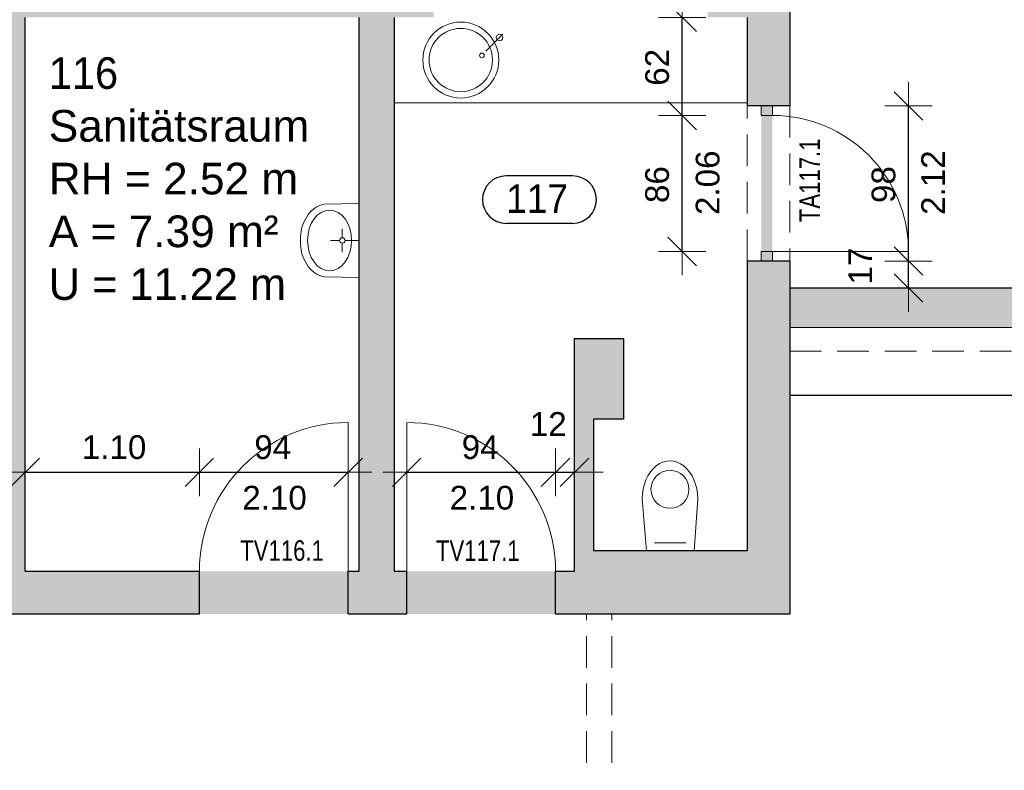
# Model space of a CAD drawing. Header units: metres. Extents: x 306 to 433, y -64 to 7.
# Tile 31 of 93: x 344.47 to 350.69, y -11.19 to -6.45. Entities that reach past the tile are written whole.
import ezdxf

# ---------------------------------------------------------------- set-up
doc = ezdxf.new("R2010")
doc.units = ezdxf.units.M
doc.header["$PDMODE"] = 65
doc.linetypes.add('AUSGEZOGEN', pattern=[0])
doc.linetypes.add('VERDECKT2_S2', pattern=[0.27, 0.2, -0.07])
for name, color, linetype, lineweight in [('Allgemein01', 7, 'AUSGEZOGEN', 13), ('Füllfläche', 7, 'AUSGEZOGEN', 13), ('Maßlinie Allgemein', 7, 'AUSGEZOGEN', 25), ('Möblierung', 7, 'AUSGEZOGEN', 25), ('Sanitär', 5, 'AUSGEZOGEN', 25), ('Standard', 7, 'AUSGEZOGEN', 25), ('Text Allgemein', 7, 'AUSGEZOGEN', 25)]:
    doc.layers.add(name, color=color, linetype=linetype, lineweight=lineweight)
doc.styles.add('ARIAL', font='ARIAL.TTF')
doc.dimstyles.new('DIMSTYLE_12', dxfattribs={"dimtxt": 0.15, "dimasz": 0.3, "dimexe": 0, "dimexo": 1e-06, "dimgap": 0.075, "dimtad": 2, "dimdec": 1, "dimlfac": 100, "dimrnd": 0.5, "dimzin": 4, "dimdsep": 46, "dimtxsty": 'ARIAL', "dimblk1": 'ALL_ML_STRICH', "dimblk2": 'ALL_ML_STRICH', "dimsah": 1, "dimcen": 0, "dimse1": 1, "dimse2": 1, "dimclrd": 7, "dimclre": 7, "dimclrt": 7, "dimadec": 0, "dimazin": 0, "dimtfac": 1, "dimtdec": 0, "dimtix": 1, "dimtmove": 2, "dimatfit": 3, "dimfxl": 0, "dimtvp": 1.2, "dimtzin": 0, "dimlwd": 0, "dimlwe": 13, "dimarcsym": 0})
doc.dimstyles.new('DIMSTYLE_13', dxfattribs={"dimtxt": 0.15, "dimasz": 0.3, "dimexe": 0, "dimexo": 1e-06, "dimgap": 0.075, "dimtad": 2, "dimrnd": 0.005, "dimzin": 4, "dimdsep": 46, "dimtxsty": 'ARIAL', "dimblk1": 'ALL_ML_STRICH', "dimblk2": 'ALL_ML_STRICH', "dimsah": 1, "dimcen": 0, "dimse1": 1, "dimse2": 1, "dimclrd": 7, "dimclre": 7, "dimclrt": 7, "dimadec": 0, "dimazin": 0, "dimtfac": 1, "dimtdec": 0, "dimtix": 1, "dimtmove": 2, "dimatfit": 3, "dimfxl": 0, "dimtzin": 0, "dimlwd": 0, "dimlwe": 13, "dimarcsym": 0})
doc.dimstyles.new('DIMSTYLE_6', dxfattribs={"dimtxt": 0.2, "dimasz": 0.3, "dimexe": 0, "dimexo": 1e-06, "dimgap": 0.1, "dimtad": 2, "dimrnd": 0.005, "dimzin": 4, "dimdsep": 46, "dimtxsty": 'ARIAL', "dimblk1": 'ALL_ML_STRICH', "dimblk2": 'ALL_ML_STRICH', "dimsah": 1, "dimcen": 0, "dimse1": 1, "dimse2": 1, "dimclrd": 7, "dimclre": 7, "dimclrt": 7, "dimadec": 0, "dimazin": 0, "dimtfac": 1, "dimtdec": 0, "dimtix": 1, "dimtmove": 2, "dimatfit": 3, "dimfxl": 0, "dimtzin": 0, "dimlwd": 0, "dimlwe": 13, "dimarcsym": 0})
doc.dimstyles.new('DIMSTYLE_7', dxfattribs={"dimtxt": 0.2, "dimasz": 0.3, "dimexe": 0, "dimexo": 1e-06, "dimgap": 0.1, "dimtad": 2, "dimdec": 1, "dimlfac": 100, "dimrnd": 0.5, "dimzin": 4, "dimdsep": 46, "dimtxsty": 'ARIAL', "dimblk1": 'ALL_ML_STRICH', "dimblk2": 'ALL_ML_STRICH', "dimsah": 1, "dimcen": 0, "dimse1": 1, "dimse2": 1, "dimclrd": 7, "dimclre": 7, "dimclrt": 7, "dimadec": 0, "dimazin": 0, "dimtfac": 1, "dimtdec": 0, "dimtix": 1, "dimtmove": 2, "dimatfit": 3, "dimfxl": 0, "dimtvp": 1.2, "dimtzin": 0, "dimlwd": 0, "dimlwe": 13, "dimarcsym": 0})
doc.dimstyles.new('DIMSTYLE_9', dxfattribs={"dimtxt": 0.15, "dimasz": 0.3, "dimexe": 0, "dimexo": 1e-06, "dimgap": 0.075, "dimtad": 2, "dimdec": 1, "dimlfac": 100, "dimrnd": 0.5, "dimzin": 4, "dimdsep": 46, "dimtxsty": 'ARIAL', "dimblk1": 'ALL_ML_STRICH', "dimblk2": 'ALL_ML_STRICH', "dimsah": 1, "dimcen": 0, "dimse1": 1, "dimse2": 1, "dimclrd": 7, "dimclre": 7, "dimclrt": 7, "dimadec": 0, "dimazin": 0, "dimtfac": 1, "dimtdec": 0, "dimtix": 1, "dimtmove": 2, "dimatfit": 3, "dimfxl": 0, "dimtzin": 0, "dimlwd": 0, "dimlwe": 13, "dimarcsym": 0})

# ---------------------------------------------------------------- blocks, each defined once
blk = doc.blocks.new('ALL_ML_STRICH')
at = {"color": 0, "linetype": 'ByBlock', "lineweight": -2}
for p, q in [((0, -0.5), (0, 0.5)), ((-0.3, -0.3), (0.3, 0.3)), ((-1, 0), (0.5, 0))]:
    blk.add_line(p, q, dxfattribs=at)
blk = doc.blocks.new('*D37')
at = {"layer": 'DEFPOINTS', "color": 7, "linetype": 'AUSGEZOGEN', "lineweight": 13}
for p in [(358.6445, 0.7746), (307.0145, -32.4754), (361.6844, -32.4754)]:
    blk.add_point(p, dxfattribs=at)
at = {"layer": 'Maßlinie Allgemein', "color": 7, "linetype": 'AUSGEZOGEN', "lineweight": -2}
blk.add_line((307.0145, -32.4754), (307.0145, 0.7746), dxfattribs=at)
at = {"layer": 'Maßlinie Allgemein', "color": 7, "linetype": 'AUSGEZOGEN', "lineweight": 13, "xscale": 0.3, "yscale": 0.3, "zscale": 0.3}
for p, rotation in [((307.0145, 0.7746), 90), ((307.0145, -32.4754), 270)]:
    blk.add_blockref('ALL_ML_STRICH', p, dxfattribs=dict(at, rotation=rotation))
at = {"layer": 'Maßlinie Allgemein', "color": 7, "linetype": 'AUSGEZOGEN', "lineweight": 13, "insert": (306.8309, -15.8444), "char_height": 0.2, "width": 1, "attachment_point": 5, "rotation": 90, "style": 'ARIAL'}
blk.add_mtext('\\A1;{\\A1;{33.25\\H0.132000;\\S^ ;}}', dxfattribs=at)
blk = doc.blocks.new('*D39')
at = {"layer": 'DEFPOINTS', "color": 7, "linetype": 'AUSGEZOGEN', "lineweight": 13}
for p in [(358.0345, 1.2646), (306.1145, -57.2254), (352.3145, -57.2254)]:
    blk.add_point(p, dxfattribs=at)
at = {"layer": 'Maßlinie Allgemein', "color": 7, "linetype": 'AUSGEZOGEN', "lineweight": -2}
blk.add_line((306.1145, -57.2254), (306.1145, 1.2646), dxfattribs=at)
at = {"layer": 'Maßlinie Allgemein', "color": 7, "linetype": 'AUSGEZOGEN', "lineweight": 13, "xscale": 0.3, "yscale": 0.3, "zscale": 0.3}
for p, rotation in [((306.1145, 1.2646), 90), ((306.1145, -57.2254), 270)]:
    blk.add_blockref('ALL_ML_STRICH', p, dxfattribs=dict(at, rotation=rotation))
at = {"layer": 'Maßlinie Allgemein', "color": 7, "linetype": 'AUSGEZOGEN', "lineweight": 13, "insert": (305.9311, -27.9739), "char_height": 0.2, "width": 1, "attachment_point": 5, "rotation": 90, "style": 'ARIAL'}
blk.add_mtext('\\A1;{\\A1;{58.49\\H0.132000;\\S^ ;}}', dxfattribs=at)
blk = doc.blocks.new('*D311')
at = {"layer": 'DEFPOINTS', "color": 7, "linetype": 'AUSGEZOGEN', "lineweight": 13}
for p in [(324.4845, 6.1646), (374.1845, 0.7746), (324.4845, -8.7554)]:
    blk.add_point(p, dxfattribs=at)
at = {"layer": 'Maßlinie Allgemein', "color": 7, "linetype": 'AUSGEZOGEN', "lineweight": -2}
blk.add_line((324.4845, 6.1646), (374.1845, 6.1646), dxfattribs=at)
at = {"layer": 'Maßlinie Allgemein', "color": 7, "linetype": 'AUSGEZOGEN', "lineweight": 13, "xscale": 0.3, "yscale": 0.3, "zscale": 0.3, "rotation": 180}
blk.add_blockref('ALL_ML_STRICH', (324.4845, 6.1646), dxfattribs=at)
at = {"layer": 'Maßlinie Allgemein', "color": 7, "linetype": 'AUSGEZOGEN', "lineweight": 13, "xscale": 0.3, "yscale": 0.3, "zscale": 0.3}
blk.add_blockref('ALL_ML_STRICH', (374.1845, 6.1646), dxfattribs=at)
at = {"layer": 'Maßlinie Allgemein', "color": 7, "linetype": 'AUSGEZOGEN', "lineweight": 13, "insert": (349.3416, 6.348), "char_height": 0.2, "width": 1, "attachment_point": 5, "style": 'ARIAL'}
blk.add_mtext('\\A1;{\\A1;{49.70\\H0.132000;\\S^ ;}}', dxfattribs=at)
blk = doc.blocks.new('*D320')
at = {"layer": 'DEFPOINTS', "color": 7, "linetype": 'AUSGEZOGEN', "lineweight": 13}
for p in [(324.0345, 7.0646), (324.0345, -8.1454), (401.8245, -19.3554)]:
    blk.add_point(p, dxfattribs=at)
at = {"layer": 'Maßlinie Allgemein', "color": 7, "linetype": 'AUSGEZOGEN', "lineweight": -2}
blk.add_line((324.0345, 7.0646), (401.8245, 7.0646), dxfattribs=at)
at = {"layer": 'Maßlinie Allgemein', "color": 7, "linetype": 'AUSGEZOGEN', "lineweight": 13, "xscale": 0.3, "yscale": 0.3, "zscale": 0.3, "rotation": 180}
blk.add_blockref('ALL_ML_STRICH', (324.0345, 7.0646), dxfattribs=at)
at = {"layer": 'Maßlinie Allgemein', "color": 7, "linetype": 'AUSGEZOGEN', "lineweight": 13, "xscale": 0.3, "yscale": 0.3, "zscale": 0.3}
blk.add_blockref('ALL_ML_STRICH', (401.8245, 7.0646), dxfattribs=at)
at = {"layer": 'Maßlinie Allgemein', "color": 7, "linetype": 'AUSGEZOGEN', "lineweight": 13, "insert": (362.936, 7.248), "char_height": 0.2, "width": 1, "attachment_point": 5, "style": 'ARIAL'}
blk.add_mtext('\\A1;{\\A1;{77.79\\H0.132000;\\S^ ;}}', dxfattribs=at)
blk = doc.blocks.new('COMPLEXOBJECT_24')
at = {"layer": 'Sanitär', "color": 7, "linetype": 'AUSGEZOGEN', "lineweight": 13}
blk.add_line((347.5219, -6.5426), (347.4148, -6.6497), dxfattribs=at)
blk.add_circle((347.256, -6.7051), 0.2, dxfattribs=at)
for centre, radius in [((347.5011, -6.5634), 0.0207), ((347.3891, -6.6758), 0.0147)]:
    blk.add_arc(centre, radius, 135.12112, 135.1211, dxfattribs=at)
blk = doc.blocks.new('COMPLEXOBJECT_25')
at = {"layer": 'Sanitär', "color": 7, "linetype": 'AUSGEZOGEN', "lineweight": 13}
for p, q in [((348.4024, -9.4775), (348.4295, -9.8054)), ((348.7524, -9.4775), (348.7295, -9.8054)), ((348.4795, -9.7554), (348.6795, -9.7554)), ((348.4295, -9.8054), (348.7295, -9.8054))]:
    blk.add_line(p, q, dxfattribs=at)
blk.add_circle((348.5774, -9.4175), 0.12, dxfattribs=at)
blk.add_ellipse((348.5774, -9.4775), major_axis=(0, 0.24), ratio=0.729167, start_param=4.709822, end_param=7.853982, dxfattribs=at)
blk = doc.blocks.new('COMPLEXOBJECT_26')
at = {"layer": 'Sanitär', "color": 7, "linetype": 'AUSGEZOGEN', "lineweight": 13}
for p, q in [((346.6145, -7.6115), (346.3939, -7.615)), ((346.6145, -8.0793), (346.6145, -7.6115)), ((346.5073, -7.8282), (346.5073, -7.7715)), ((346.2434, -7.8716), (346.2434, -7.8192)), ((346.4901, -7.8454), (346.4334, -7.8454)), ((346.5073, -7.8626), (346.5073, -7.9193)), ((346.5245, -7.8454), (346.6145, -7.8454)), ((346.6145, -8.0793), (346.3939, -8.0759))]:
    blk.add_line(p, q, dxfattribs=at)
blk.add_arc((346.5073, -7.8454), 0.0172, 90.00002, 90, dxfattribs=at)
for centre, major_axis, ratio, start_param, end_param in [((346.4353, -7.7626), (-0.1692, 0), 0.9, 4.95942, 5.833912), ((346.5264, -7.8265), (-0.2831, 0), 0.9, 5.747701, 6.254768), ((346.427, -7.8454), (0, -0.1922), 0.723317, 3.141593, 9.424778), ((346.5264, -7.8643), (-0.2831, 0), 0.9, 0.028417, 0.535484), ((346.4353, -7.9282), (-0.1692, 0), 0.9, 0.449273, 1.323764)]:
    blk.add_ellipse(centre, major_axis=major_axis, ratio=ratio, start_param=start_param, end_param=end_param, dxfattribs=at)
blk = doc.blocks.new('*D344')
at = {"layer": 'DEFPOINTS', "color": 7, "linetype": 'AUSGEZOGEN', "lineweight": 13}
for p in [(344.5045, -9.3099), (344.5045, -9.9354), (345.6045, -9.9354)]:
    blk.add_point(p, dxfattribs=at)
at = {"layer": 'Maßlinie Allgemein', "color": 7, "linetype": 'AUSGEZOGEN', "lineweight": -2}
blk.add_line((344.5045, -9.3099), (345.6045, -9.3099), dxfattribs=at)
at = {"layer": 'Maßlinie Allgemein', "color": 7, "linetype": 'AUSGEZOGEN', "lineweight": 13, "xscale": 0.3, "yscale": 0.3, "zscale": 0.3, "rotation": 180}
blk.add_blockref('ALL_ML_STRICH', (344.5045, -9.3099), dxfattribs=at)
at = {"layer": 'Maßlinie Allgemein', "color": 7, "linetype": 'AUSGEZOGEN', "lineweight": 13, "xscale": 0.3, "yscale": 0.3, "zscale": 0.3}
blk.add_blockref('ALL_ML_STRICH', (345.6045, -9.3099), dxfattribs=at)
at = {"layer": 'Maßlinie Allgemein', "color": 7, "linetype": 'AUSGEZOGEN', "lineweight": 13, "insert": (345.0656, -9.1523), "char_height": 0.15, "width": 0.6, "attachment_point": 5, "style": 'ARIAL'}
blk.add_mtext('\\A1;{\\A1;{1.10\\H0.099000;\\S^ ;}}', dxfattribs=at)
blk = doc.blocks.new('*D345')
at = {"layer": 'DEFPOINTS', "color": 7, "linetype": 'AUSGEZOGEN', "lineweight": 13}
for p in [(345.6045, -9.3099), (345.6045, -9.9354), (346.5445, -9.9354)]:
    blk.add_point(p, dxfattribs=at)
at = {"layer": 'Maßlinie Allgemein', "color": 7, "linetype": 'AUSGEZOGEN', "lineweight": -2}
blk.add_line((345.6045, -9.3099), (346.5445, -9.3099), dxfattribs=at)
at = {"layer": 'Maßlinie Allgemein', "color": 7, "linetype": 'AUSGEZOGEN', "lineweight": 13, "xscale": 0.3, "yscale": 0.3, "zscale": 0.3, "rotation": 180}
blk.add_blockref('ALL_ML_STRICH', (345.6045, -9.3099), dxfattribs=at)
at = {"layer": 'Maßlinie Allgemein', "color": 7, "linetype": 'AUSGEZOGEN', "lineweight": 13, "xscale": 0.3, "yscale": 0.3, "zscale": 0.3}
blk.add_blockref('ALL_ML_STRICH', (346.5445, -9.3099), dxfattribs=at)
at = {"layer": 'Maßlinie Allgemein', "color": 7, "linetype": 'AUSGEZOGEN', "lineweight": 13, "insert": (346.068, -9.1523), "char_height": 0.15, "width": 0.6, "attachment_point": 5, "style": 'ARIAL'}
blk.add_mtext('\\A1;{\\A1;{94\\H0.099000;\\S^ ;}}', dxfattribs=at)
at = {"layer": 'Maßlinie Allgemein', "color": 7, "linetype": 'AUSGEZOGEN', "lineweight": 13, "insert": (345.8756, -9.3956), "char_height": 0.15, "width": 0.0075, "attachment_point": 1, "line_spacing_factor": 0.60241, "style": 'ARIAL'}
blk.add_mtext('\\A1;{2.10\\H0.099000;\\S^ ;}', dxfattribs=at)
blk = doc.blocks.new('*D346')
at = {"layer": 'DEFPOINTS', "color": 7, "linetype": 'AUSGEZOGEN', "lineweight": 13}
for p in [(349.1545, -7.0554), (348.6545, -7.9154), (349.1545, -7.9154)]:
    blk.add_point(p, dxfattribs=at)
at = {"layer": 'Maßlinie Allgemein', "color": 7, "linetype": 'AUSGEZOGEN', "lineweight": -2}
blk.add_line((348.6545, -7.9154), (348.6545, -7.0554), dxfattribs=at)
at = {"layer": 'Maßlinie Allgemein', "color": 7, "linetype": 'AUSGEZOGEN', "lineweight": 13, "xscale": 0.3, "yscale": 0.3, "zscale": 0.3}
for p, rotation in [((348.6545, -7.0554), 90), ((348.6545, -7.9154), 270)]:
    blk.add_blockref('ALL_ML_STRICH', p, dxfattribs=dict(at, rotation=rotation))
at = {"layer": 'Maßlinie Allgemein', "color": 7, "linetype": 'AUSGEZOGEN', "lineweight": 13, "insert": (348.7402, -7.6845), "char_height": 0.15, "width": 0.0075, "attachment_point": 1, "rotation": 90, "line_spacing_factor": 0.60241, "style": 'ARIAL'}
blk.add_mtext('\\A1;{2.06\\H0.099000;\\S^ ;}', dxfattribs=at)
at = {"layer": 'Maßlinie Allgemein', "color": 7, "linetype": 'AUSGEZOGEN', "lineweight": 13, "insert": (348.4969, -7.4921), "char_height": 0.15, "width": 0.6, "attachment_point": 5, "rotation": 90, "style": 'ARIAL'}
blk.add_mtext('\\A1;{\\A1;{86\\H0.099000;\\S^ ;}}', dxfattribs=at)
blk = doc.blocks.new('*D347')
at = {"layer": 'DEFPOINTS', "color": 7, "linetype": 'AUSGEZOGEN', "lineweight": 13}
for p in [(349.0645, -6.4354), (348.6545, -7.0554), (349.1545, -7.0554)]:
    blk.add_point(p, dxfattribs=at)
at = {"layer": 'Maßlinie Allgemein', "color": 7, "linetype": 'AUSGEZOGEN', "lineweight": -2}
blk.add_line((348.6545, -7.0554), (348.6545, -6.4354), dxfattribs=at)
at = {"layer": 'Maßlinie Allgemein', "color": 7, "linetype": 'AUSGEZOGEN', "lineweight": 13, "xscale": 0.3, "yscale": 0.3, "zscale": 0.3}
for p, rotation in [((348.6545, -6.4354), 90), ((348.6545, -7.0554), 270)]:
    blk.add_blockref('ALL_ML_STRICH', p, dxfattribs=dict(at, rotation=rotation))
at = {"layer": 'Maßlinie Allgemein', "color": 7, "linetype": 'AUSGEZOGEN', "lineweight": 13, "insert": (348.4969, -6.7514), "char_height": 0.15, "width": 0.6, "attachment_point": 5, "rotation": 90, "style": 'ARIAL'}
blk.add_mtext('\\A1;{\\A1;{62\\H0.099000;\\S^ ;}}', dxfattribs=at)
blk = doc.blocks.new('*D348')
at = {"layer": 'DEFPOINTS', "color": 7, "linetype": 'AUSGEZOGEN', "lineweight": 13}
for p in [(349.3345, -7.9754), (349.3345, -8.1454), (350.0845, -8.1454)]:
    blk.add_point(p, dxfattribs=at)
at = {"layer": 'Maßlinie Allgemein', "color": 7, "linetype": 'AUSGEZOGEN', "lineweight": -2}
blk.add_line((350.0845, -8.1454), (350.0845, -7.9754), dxfattribs=at)
at = {"layer": 'Maßlinie Allgemein', "color": 7, "linetype": 'AUSGEZOGEN', "lineweight": 13, "xscale": 0.3, "yscale": 0.3, "zscale": 0.3}
for p, rotation in [((350.0845, -7.9754), 90), ((350.0845, -8.1454), 270)]:
    blk.add_blockref('ALL_ML_STRICH', p, dxfattribs=dict(at, rotation=rotation))
at = {"layer": 'Maßlinie Allgemein', "color": 7, "linetype": 'AUSGEZOGEN', "lineweight": 13, "insert": (349.7795, -8.0072), "char_height": 0.15, "width": 0.6, "attachment_point": 5, "rotation": 90, "style": 'ARIAL'}
blk.add_mtext('\\A1;{\\A1;{17\\H0.099000;\\S^ ;}}', dxfattribs=at)
blk = doc.blocks.new('*D349')
at = {"layer": 'DEFPOINTS', "color": 7, "linetype": 'AUSGEZOGEN', "lineweight": 13}
for p in [(349.3345, -6.9954), (349.3345, -7.9754), (350.0845, -7.9754)]:
    blk.add_point(p, dxfattribs=at)
at = {"layer": 'Maßlinie Allgemein', "color": 7, "linetype": 'AUSGEZOGEN', "lineweight": -2}
blk.add_line((350.0845, -7.9754), (350.0845, -6.9954), dxfattribs=at)
at = {"layer": 'Maßlinie Allgemein', "color": 7, "linetype": 'AUSGEZOGEN', "lineweight": 13, "xscale": 0.3, "yscale": 0.3, "zscale": 0.3}
for p, rotation in [((350.0845, -6.9954), 90), ((350.0845, -7.9754), 270)]:
    blk.add_blockref('ALL_ML_STRICH', p, dxfattribs=dict(at, rotation=rotation))
at = {"layer": 'Maßlinie Allgemein', "color": 7, "linetype": 'AUSGEZOGEN', "lineweight": 13, "insert": (350.1651, -7.6838), "char_height": 0.15, "width": 0.0075, "attachment_point": 1, "rotation": 90, "line_spacing_factor": 0.60241, "style": 'ARIAL'}
blk.add_mtext('\\A1;{2.12\\H0.099000;\\S^ ;}', dxfattribs=at)
at = {"layer": 'Maßlinie Allgemein', "color": 7, "linetype": 'AUSGEZOGEN', "lineweight": 13, "insert": (349.9269, -7.4923), "char_height": 0.15, "width": 0.6, "attachment_point": 5, "rotation": 90, "style": 'ARIAL'}
blk.add_mtext('\\A1;{\\A1;{98\\H0.099000;\\S^ ;}}', dxfattribs=at)
blk = doc.blocks.new('*D352')
at = {"layer": 'DEFPOINTS', "color": 7, "linetype": 'AUSGEZOGEN', "lineweight": 13}
for p in [(346.9145, -9.3099), (346.9145, -9.9354), (347.8545, -9.9354)]:
    blk.add_point(p, dxfattribs=at)
at = {"layer": 'Maßlinie Allgemein', "color": 7, "linetype": 'AUSGEZOGEN', "lineweight": -2}
blk.add_line((346.9145, -9.3099), (347.8545, -9.3099), dxfattribs=at)
at = {"layer": 'Maßlinie Allgemein', "color": 7, "linetype": 'AUSGEZOGEN', "lineweight": 13, "xscale": 0.3, "yscale": 0.3, "zscale": 0.3, "rotation": 180}
blk.add_blockref('ALL_ML_STRICH', (346.9145, -9.3099), dxfattribs=at)
at = {"layer": 'Maßlinie Allgemein', "color": 7, "linetype": 'AUSGEZOGEN', "lineweight": 13, "xscale": 0.3, "yscale": 0.3, "zscale": 0.3}
blk.add_blockref('ALL_ML_STRICH', (347.8545, -9.3099), dxfattribs=at)
at = {"layer": 'Maßlinie Allgemein', "color": 7, "linetype": 'AUSGEZOGEN', "lineweight": 13, "insert": (347.378, -9.1523), "char_height": 0.15, "width": 0.6, "attachment_point": 5, "style": 'ARIAL'}
blk.add_mtext('\\A1;{\\A1;{94\\H0.099000;\\S^ ;}}', dxfattribs=at)
at = {"layer": 'Maßlinie Allgemein', "color": 7, "linetype": 'AUSGEZOGEN', "lineweight": 13, "insert": (347.1856, -9.3956), "char_height": 0.15, "width": 0.0075, "attachment_point": 1, "line_spacing_factor": 0.60241, "style": 'ARIAL'}
blk.add_mtext('\\A1;{2.10\\H0.099000;\\S^ ;}', dxfattribs=at)
blk = doc.blocks.new('*D353')
at = {"layer": 'DEFPOINTS', "color": 7, "linetype": 'AUSGEZOGEN', "lineweight": 13}
for p in [(347.8545, -9.3099), (347.8545, -9.9354), (347.9744, -9.9354)]:
    blk.add_point(p, dxfattribs=at)
at = {"layer": 'Maßlinie Allgemein', "color": 7, "linetype": 'AUSGEZOGEN', "lineweight": -2}
blk.add_line((347.8545, -9.3099), (347.9744, -9.3099), dxfattribs=at)
at = {"layer": 'Maßlinie Allgemein', "color": 7, "linetype": 'AUSGEZOGEN', "lineweight": 13, "xscale": 0.3, "yscale": 0.3, "zscale": 0.3}
blk.add_blockref('ALL_ML_STRICH', (347.9744, -9.3099), dxfattribs=at)
at = {"layer": 'Maßlinie Allgemein', "color": 7, "linetype": 'AUSGEZOGEN', "lineweight": 13, "xscale": 0.3, "yscale": 0.3, "zscale": 0.3, "rotation": 180}
blk.add_blockref('ALL_ML_STRICH', (347.8545, -9.3099), dxfattribs=at)
at = {"layer": 'Maßlinie Allgemein', "color": 7, "linetype": 'AUSGEZOGEN', "lineweight": 13, "insert": (347.8084, -9.0049), "char_height": 0.15, "width": 0.6, "attachment_point": 5, "style": 'ARIAL'}
blk.add_mtext('\\A1;{\\A1;{12\\H0.099000;\\S^ ;}}', dxfattribs=at)
blk = doc.blocks.new('*D384')
at = {"layer": 'DEFPOINTS', "color": 7, "linetype": 'AUSGEZOGEN', "lineweight": 13}
for p in [(349.3345, -6.1654), (308.8145, -6.4354), (342.4345, -6.4354)]:
    blk.add_point(p, dxfattribs=at)
at = {"layer": 'Maßlinie Allgemein', "color": 7, "linetype": 'AUSGEZOGEN', "lineweight": -2}
blk.add_line((308.8145, -6.4354), (308.8145, -6.1654), dxfattribs=at)
at = {"layer": 'Maßlinie Allgemein', "color": 7, "linetype": 'AUSGEZOGEN', "lineweight": 13, "xscale": 0.3, "yscale": 0.3, "zscale": 0.3}
for p, rotation in [((308.8145, -6.1654), 90), ((308.8145, -6.4354), 270)]:
    blk.add_blockref('ALL_ML_STRICH', p, dxfattribs=dict(at, rotation=rotation))
at = {"layer": 'Maßlinie Allgemein', "color": 7, "linetype": 'AUSGEZOGEN', "lineweight": 13, "insert": (308.4845, -6.3095), "char_height": 0.2, "width": 0.8, "attachment_point": 5, "rotation": 90, "style": 'ARIAL'}
blk.add_mtext('\\A1;{\\A1;{27\\H0.132000;\\S^ ;}}', dxfattribs=at)
blk = doc.blocks.new('*D421')
at = {"layer": 'DEFPOINTS', "color": 7, "linetype": 'AUSGEZOGEN', "lineweight": 13}
for p in [(349.3345, 5.2646), (349.3345, -6.1654), (352.7345, -8.1454)]:
    blk.add_point(p, dxfattribs=at)
at = {"layer": 'Maßlinie Allgemein', "color": 7, "linetype": 'AUSGEZOGEN', "lineweight": -2}
blk.add_line((349.3345, 5.2646), (352.7345, 5.2646), dxfattribs=at)
at = {"layer": 'Maßlinie Allgemein', "color": 7, "linetype": 'AUSGEZOGEN', "lineweight": 13, "xscale": 0.3, "yscale": 0.3, "zscale": 0.3, "rotation": 180}
blk.add_blockref('ALL_ML_STRICH', (349.3345, 5.2646), dxfattribs=at)
at = {"layer": 'Maßlinie Allgemein', "color": 7, "linetype": 'AUSGEZOGEN', "lineweight": 13, "xscale": 0.3, "yscale": 0.3, "zscale": 0.3}
blk.add_blockref('ALL_ML_STRICH', (352.7345, 5.2646), dxfattribs=at)
at = {"layer": 'Maßlinie Allgemein', "color": 7, "linetype": 'AUSGEZOGEN', "lineweight": 13, "insert": (351.0493, 5.4481), "char_height": 0.2, "width": 0.8, "attachment_point": 5, "style": 'ARIAL'}
blk.add_mtext('\\A1;{\\A1;{3.40\\H0.132000;\\S^ ;}}', dxfattribs=at)
at = {"layer": 'Maßlinie Allgemein', "color": 7, "linetype": 'AUSGEZOGEN', "lineweight": 13, "insert": (350.6724, 5.177), "char_height": 0.15, "width": 0.0075, "attachment_point": 1, "line_spacing_factor": 0.803213, "style": 'ARIAL'}
blk.add_mtext('\\A1;{2.55\\H0.099000;\\S^ ;}\\H0.150000;\\PBRH 47', dxfattribs=at)

msp = doc.modelspace()

# ---------------------------------------------------------------- hatches: boundary and pattern name
at = {"layer": 'Füllfläche', "linetype": 'AUSGEZOGEN', "lineweight": 25}
for color, points in [(254, [(342.1645, -6.1654), (342.1645, -10.2054), (342.7145, -10.2054), (342.7145, -9.9354), (342.4345, -9.9354), (342.4345, -6.4354), (344.2845, -6.4354), (344.2845, -9.9354), (344.0345, -9.9354), (344.0345, -10.2054), (345.6045, -10.2054), (345.6045, -9.9354), (344.5045, -9.9354), (344.5045, -6.4354), (346.6145, -6.4354), (346.6145, -9.9354), (346.5445, -9.9354), (346.5445, -10.2054), (346.9145, -10.2054), (346.9145, -9.9354), (346.8345, -9.9354), (346.8345, -6.4354), (347.0845, -6.4354), (347.0845, -6.1654)]), (254, [(348.8145, -6.4354), (349.0645, -6.4354), (349.0645, -6.9954), (349.3345, -6.9954), (349.3345, -6.1654), (348.8145, -6.1654)]), (30, [(349.1545, -6.9954), (349.1545, -7.9754), (349.2245, -7.9754), (349.2245, -6.9954)]), (254, [(347.9745, -9.9354), (347.8545, -9.9354), (347.8545, -10.2054), (349.3345, -10.2054), (349.3345, -7.9754), (349.0645, -7.9754), (349.0645, -9.8054), (348.0945, -9.8054), (348.0945, -8.9754), (348.2845, -8.9754), (348.2845, -8.4654), (347.9745, -8.4654)]), (161, [(349.3345, -8.3954), (352.7345, -8.3954), (352.7345, -8.1454), (349.3345, -8.1454)]), (30, [(345.6045, -10.2054), (346.5445, -10.2054), (346.5445, -9.9354), (345.6045, -9.9354)]), (30, [(346.9145, -10.2054), (347.8545, -10.2054), (347.8545, -9.9354), (346.9145, -9.9354)])]:
    msp.add_hatch(color=color, dxfattribs=at).paths.add_polyline_path(points)

# ---------------------------------------------------------------- linework, layer by layer
at = {"layer": 'Allgemein01', "color": 7, "linetype": 'AUSGEZOGEN', "lineweight": 25}
for p, q in [((349.3345, -6.1654), (349.3345, -6.9954)), ((344.5045, -9.9354), (344.5045, -6.4354)), ((346.6145, -9.9354), (346.6145, -6.4354)), ((346.8345, -6.4354), (346.8345, -9.9354)), ((349.0645, -6.4354), (349.0645, -6.9954)), ((349.3345, -6.9954), (349.0645, -6.9954)), ((347.9626, -7.437), (347.543, -7.437)), ((347.9626, -7.737), (347.543, -7.737)), ((349.3345, -7.9754), (349.0645, -7.9754)), ((349.0645, -7.9754), (349.0645, -9.8054)), ((349.3345, -7.9754), (349.3345, -10.2054)), ((349.3345, -8.1454), (353.1845, -8.1454)), ((347.9745, -8.4654), (348.2845, -8.4654)), ((347.9745, -9.9354), (347.9745, -8.4654)), ((348.2845, -8.4654), (348.2845, -8.9754)), ((352.5345, -8.8254), (349.3345, -8.8254)), ((348.2845, -8.9754), (348.0945, -8.9754)), ((348.0945, -8.9754), (348.0945, -9.8054)), ((349.0645, -9.8054), (348.0944, -9.8054)), ((344.5045, -9.9354), (345.6045, -9.9354)), ((345.6045, -10.2054), (345.6045, -9.9354)), ((346.5445, -10.2054), (346.5445, -9.9354)), ((346.5445, -9.9354), (346.6145, -9.9354)), ((346.8345, -9.9354), (346.9145, -9.9354)), ((346.9145, -10.2054), (346.9145, -9.9354)), ((347.8545, -10.2054), (347.8545, -9.9354)), ((347.8545, -9.9354), (347.9744, -9.9354)), ((344.0345, -10.2054), (345.6045, -10.2054)), ((346.5445, -10.2054), (346.9145, -10.2054)), ((347.8545, -10.2054), (349.3345, -10.2054))]:
    msp.add_line(p, q, dxfattribs=at)
at = {"layer": 'Allgemein01', "color": 7, "linetype": 'VERDECKT2_S2', "lineweight": 13}
for p, q in [((349.0645, -7.9754), (349.0645, -6.9954)), ((349.3345, -6.9954), (349.3345, -7.9754)), ((349.3345, -8.5454), (352.7345, -8.5454)), ((348.0496, -27.9454), (348.0496, -10.2054)), ((348.2096, -27.9454), (348.2096, -10.2054))]:
    msp.add_line(p, q, dxfattribs=at)
at = {"layer": 'Allgemein01', "color": 7, "linetype": 'AUSGEZOGEN', "lineweight": 18}
msp.add_line((349.3345, -8.3954), (352.7345, -8.3954), dxfattribs=at)
at = {"layer": 'Allgemein01', "color": 7, "linetype": 'AUSGEZOGEN', "lineweight": 25}
for centre, start, end in [((347.543, -7.587), 90, 270), ((347.9626, -7.587), 270, 90)]:
    msp.add_arc(centre, 0.15, start, end, dxfattribs=at)
at = {"layer": 'Möblierung', "color": 7, "linetype": 'AUSGEZOGEN', "lineweight": 13}
msp.add_line((349.0645, -6.9754), (346.8345, -6.9754), dxfattribs=at)
at = {"layer": 'Möblierung', "color": 7, "linetype": 'AUSGEZOGEN', "lineweight": 18}
for p, q in [((349.1545, -6.9954), (349.1545, -7.0554)), ((349.2245, -6.9954), (349.2245, -7.0554)), ((349.2245, -7.0554), (349.1545, -7.0554)), ((349.2245, -7.9154), (349.1545, -7.9154)), ((349.1545, -7.9154), (349.1545, -7.9754)), ((349.2245, -7.9154), (349.2245, -7.9754)), ((349.2245, -7.9154), (350.0845, -7.9154)), ((346.5445, -9.9354), (346.5445, -8.9954)), ((346.9145, -9.9354), (346.9145, -8.9954))]:
    msp.add_line(p, q, dxfattribs=at)
at = {"layer": 'Möblierung', "color": 7, "linetype": 'AUSGEZOGEN', "lineweight": 13}
msp.add_circle((347.256, -6.7051), 0.24, dxfattribs=at)
at = {"layer": 'Möblierung', "color": 7, "linetype": 'AUSGEZOGEN', "lineweight": 18}
for centre, radius, start, end in [((349.2245, -7.9154), 0.86, 0, 90), ((346.5445, -9.9354), 0.94, 90, 180), ((346.9145, -9.9354), 0.94, 0, 90)]:
    msp.add_arc(centre, radius, start, end, dxfattribs=at)

# ---------------------------------------------------------------- block references
at = {"layer": 'Sanitär', "color": 7, "linetype": 'AUSGEZOGEN', "lineweight": 13}
for name in ['COMPLEXOBJECT_24', 'COMPLEXOBJECT_26', 'COMPLEXOBJECT_25']:
    msp.add_blockref(name, (0, 0), dxfattribs=at)

# ---------------------------------------------------------------- texts
at = {"layer": 'Allgemein01', "color": 7, "linetype": 'AUSGEZOGEN', "lineweight": 25, "insert": (347.543, -7.671), "char_height": 0.18, "width": 0.503387, "attachment_point": 7, "style": 'ARIAL'}
msp.add_mtext('\\W0.93;117', dxfattribs=at)
at = {"layer": 'Standard', "color": 7, "linetype": 'AUSGEZOGEN', "lineweight": 25, "char_height": 0.2, "attachment_point": 7, "style": 'ARIAL'}
for s, insert, width in [('\\W0.94;116', (344.6531, -6.8904), 0.564113), ('\\W1.00;Sanitätsraum', (344.6531, -7.2237), 1.753681), ('\\W1.00;RH = 2.52 m', (344.6531, -7.5571), 1.680139), ('\\W1.00;A = 7.39 m²', (344.6531, -7.8904), 1.553301), ('\\W0.98;U = 11.22 m', (344.6531, -8.2237), 1.631486)]:
    msp.add_mtext(s, dxfattribs=dict(at, insert=insert, width=width))
at = {"layer": 'Text Allgemein', "color": 7, "linetype": 'AUSGEZOGEN', "lineweight": 25, "insert": (349.4599, -7.4654), "char_height": 0.13, "width": 0.601109, "attachment_point": 5, "rotation": 90, "style": 'ARIAL'}
msp.add_mtext('\\W0.77;TA117.1', dxfattribs=at)
at = {"layer": 'Text Allgemein', "color": 7, "linetype": 'AUSGEZOGEN', "lineweight": 25, "char_height": 0.13, "width": 0.601109, "attachment_point": 5, "style": 'ARIAL'}
for s, insert in [('\\W0.77;TV116.1', (346.127, -9.8054)), ('\\W0.77;TV117.1', (347.3633, -9.8054))]:
    msp.add_mtext(s, dxfattribs=dict(at, insert=insert))

# ---------------------------------------------------------------- dimensions: what is measured, and where the dimension line sits
at = {"layer": 'Maßlinie Allgemein', "color": 7, "linetype": 'AUSGEZOGEN', "lineweight": 13}
for base, p1, p2, dimstyle, picture, middle in [((401.8245, 7.0646), (324.0345, -8.1454), (401.8245, -19.3554), 'DIMSTYLE_6', '*D320', (362.936, 7.248)), ((374.1845, 6.1646), (324.4845, -8.7554), (374.1845, 0.7746), 'DIMSTYLE_6', '*D311', (349.3416, 6.348)), ((347.9744, -9.3099), (347.8545, -9.9354), (347.9744, -9.9354), 'DIMSTYLE_12', '*D353', (347.8084, -9.0049)), ((345.6045, -9.3099), (344.5045, -9.9354), (345.6045, -9.9354), 'DIMSTYLE_13', '*D344', (345.0656, -9.1523))]:
    dim = msp.add_linear_dim(base=base, p1=p1, p2=p2, dimstyle=dimstyle, override={"dimpost": '<>', "dimclrd": 7, "dimclre": 7, "dimclrt": 7, "dimlwd": 0, "dimlwe": 13}, dxfattribs=at)
    dim.commit()
    dim.dimension.update_dxf_attribs({"geometry": picture, "text_midpoint": middle, "dimtype": 160})
for base, p1, p2, text, dimstyle, picture, middle in [((352.7345, 5.2646), (349.3345, -6.1654), (352.7345, -8.1454), '<>\\X\\A1;{2.55\\H0.099000;\\S^ ;}\\H0.150000;\\PBRH 47', 'DIMSTYLE_6', '*D421', (351.0493, 5.4481)), ((346.5445, -9.3099), (345.6045, -9.9354), (346.5445, -9.9354), '<>\\X\\A1;{2.10\\H0.099000;\\S^ ;}', 'DIMSTYLE_9', '*D345', (346.068, -9.1523)), ((347.8545, -9.3099), (346.9145, -9.9354), (347.8545, -9.9354), '<>\\X\\A1;{2.10\\H0.099000;\\S^ ;}', 'DIMSTYLE_9', '*D352', (347.378, -9.1523))]:
    dim = msp.add_linear_dim(base=base, p1=p1, p2=p2, text=text, dimstyle=dimstyle, override={"dimpost": '<>', "dimclrd": 7, "dimclre": 7, "dimclrt": 7, "dimlwd": 0, "dimlwe": 13}, dxfattribs=at)
    dim.commit()
    dim.dimension.update_dxf_attribs({"geometry": picture, "text_midpoint": middle, "dimtype": 160})
for base, p1, p2, dimstyle, picture, middle in [((306.1145, 1.2646), (352.3145, -57.2254), (358.0345, 1.2646), 'DIMSTYLE_6', '*D39', (305.9311, -27.9739)), ((307.0145, 0.7746), (361.6844, -32.4754), (358.6445, 0.7746), 'DIMSTYLE_6', '*D37', (306.8309, -15.8444)), ((308.8145, -6.1654), (342.4345, -6.4354), (349.3345, -6.1654), 'DIMSTYLE_7', '*D384', (308.4845, -6.3095)), ((348.6545, -6.4354), (349.1545, -7.0554), (349.0645, -6.4354), 'DIMSTYLE_9', '*D347', (348.4969, -6.7514)), ((350.0845, -7.9754), (349.3345, -8.1454), (349.3345, -7.9754), 'DIMSTYLE_12', '*D348', (349.7795, -8.0072))]:
    dim = msp.add_linear_dim(base=base, p1=p1, p2=p2, angle=90, dimstyle=dimstyle, override={"dimpost": '<>', "dimclrd": 7, "dimclre": 7, "dimclrt": 7, "dimlwd": 0, "dimlwe": 13}, dxfattribs=at)
    dim.commit()
    dim.dimension.update_dxf_attribs({"geometry": picture, "text_midpoint": middle, "dimtype": 160})
for base, p1, p2, text, picture, middle in [((350.0845, -6.9954), (349.3345, -7.9754), (349.3345, -6.9954), '<>\\X\\A1;{2.12\\H0.099000;\\S^ ;}', '*D349', (349.9269, -7.4923)), ((348.6545, -7.0554), (349.1545, -7.9154), (349.1545, -7.0554), '<>\\X\\A1;{2.06\\H0.099000;\\S^ ;}', '*D346', (348.4969, -7.4921))]:
    dim = msp.add_linear_dim(base=base, p1=p1, p2=p2, angle=90, text=text, dimstyle='DIMSTYLE_9', override={"dimpost": '<>', "dimclrd": 7, "dimclre": 7, "dimclrt": 7, "dimlwd": 0, "dimlwe": 13}, dxfattribs=at)
    dim.commit()
    dim.dimension.update_dxf_attribs({"geometry": picture, "text_midpoint": middle, "dimtype": 160})

doc.saveas('drawing.dxf')
